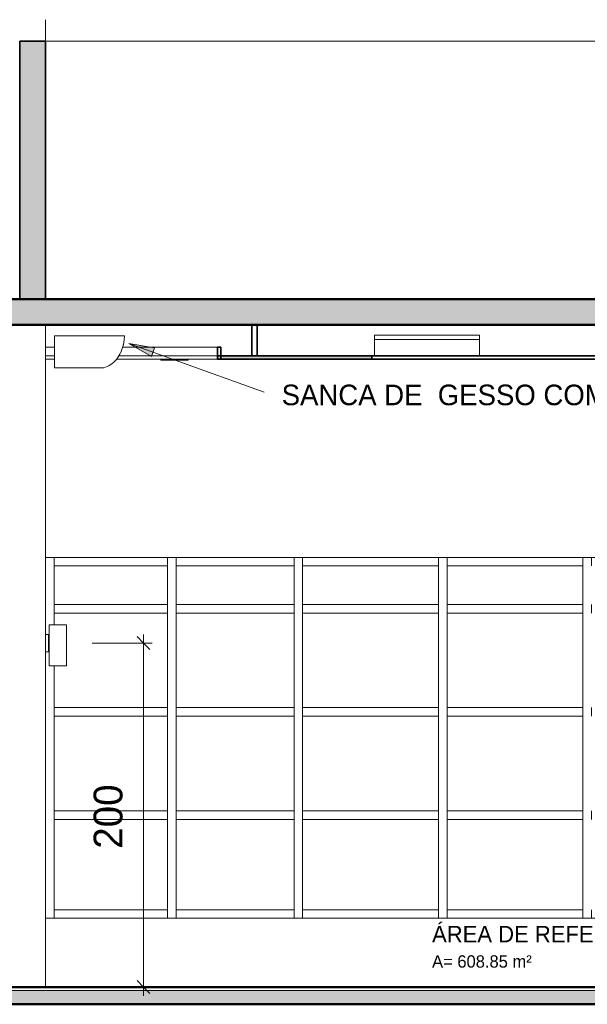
# Model space of a CAD drawing. Header units: metres. Extents: x -31 to 126, y -34 to 31.
# Tile 99 of 104: x 103.84 to 107.14, y -0.1 to 5.62. Entities that reach past the tile are written whole.
import ezdxf

# ---------------------------------------------------------------- set-up
doc = ezdxf.new("R2010")
doc.units = ezdxf.units.M
for name, color, linetype, lineweight in [('A-ANNO-DIMS', 211, 'Continuous', 9), ('A-ANNO-DIMS-50', 211, 'Continuous', 9), ('A-AREA-IDEN', 2, 'Continuous', 9), ('A-CLNG', 13, 'Continuous', 18), ('A-CLNG-PATT', 13, 'Continuous', 18), ('A-FLOR', 192, 'Continuous', 18), ('A-FLOR-MCUT', 51, 'Continuous', 18), ('A-FLOR-PATT', 8, 'Continuous', 50), ('A-GENM', 13, 'Continuous', 18), ('A-GLAZ-CURT', 52, 'Continuous', 18), ('A-GLAZ-CWMG', 51, 'Continuous', 18), ('A-WALL', 113, 'Continuous', 18), ('A-WALL-PATT', 111, 'Continuous', 35), ('E-LITE-EQPM', 33, 'Continuous', 18), ('G-ANNO-TEXT', 231, 'Continuous', 9)]:
    doc.layers.add(name, color=color, linetype=linetype, lineweight=lineweight)
doc.styles.add('Century Gothic_5', font='GOTHIC.TTF', dxfattribs={"height": 0.119759})
doc.styles.add('Century Gothic_6', font='GOTHIC.TTF', dxfattribs={"height": 0.071856})
doc.styles.add('Century Gothic_8', font='GOTHIC.TTF', dxfattribs={"height": 0.167663})
doc.styles.add('Century Gothic_B_1', font='txt', dxfattribs={"height": 0.095741})
doc.dimstyles.new('_Cotas_detalhamento_3_5_mm_2', dxfattribs={"dimscale": 0.3048, "dimtxt": 0.175, "dimasz": 0.246063, "dimexe": 0.164042, "dimexo": 0.492126, "dimgap": 0.246063, "dimtad": 1, "dimdec": 0, "dimlfac": 100, "dimzin": 0, "dimdsep": 46, "dimtxsty": 'Century Gothic_8', "dimblk1": 'OBLIQUE', "dimblk2": 'OBLIQUE', "dimsah": 1, "dimcen": 0.09, "dimdle": 0.164042, "dimazin": 0, "dimtfac": 1, "dimtdec": 4, "dimtix": 1, "dimtmove": 0, "dimatfit": 3, "dimfxl": 1, "dimtvp": 1, "dimtolj": 1, "dimtzin": 0, "dimarcsym": 2})

# ---------------------------------------------------------------- blocks, each defined once
blk = doc.blocks.new('Painel do sistema - Envidraçado-967486-ACUSTICO -CORTE 2')
at = {"layer": 'A-GLAZ-CURT'}
for p, q in [((-16.1522, 0.975), (-16.9422, 0.975)), ((-16.9422, 0.975), (-16.9422, 0.45)), ((-16.1522, 0.45), (-16.1522, 0.975)), ((-16.9422, 0.45), (-16.1522, 0.45))]:
    blk.add_line(p, q, dxfattribs=at)
blk = doc.blocks.new('Montante retangular - 50 x 150 mm-967234-ACUSTICO -CORTE 2')
at = {"layer": 'A-GLAZ-CWMG'}
for p, q in [((-19.2273, 2.4486), (-19.2273, 2.4986)), ((-18.5672, 2.4986), (-18.5672, 2.4486))]:
    blk.add_line(p, q, dxfattribs=at)
blk = doc.blocks.new('Montante retangular - 50 x 150 mm-960977-ACUSTICO -CORTE 2')
at = {"layer": 'A-GLAZ-CWMG'}
for p, q in [((-16.9422, 0.4), (-16.9422, 0.45)), ((-16.1522, 0.45), (-16.1522, 0.4))]:
    blk.add_line(p, q, dxfattribs=at)
blk = doc.blocks.new('Montante retangular - 50 x 150 mm-967408-ACUSTICO -CORTE 2')
at = {"layer": 'A-GLAZ-CWMG'}
for p, q in [((-19.2273, 1), (-19.2273, 0.975)), ((-19.2273, 0.45), (-19.2273, 0.4))]:
    blk.add_line(p, q, dxfattribs=at)
blk = doc.blocks.new('Montante retangular - 50 x 150 mm-967405-ACUSTICO -CORTE 2')
at = {"layer": 'A-GLAZ-CWMG'}
for p, q in [((-14.4856, 1), (-14.4856, 0.975)), ((-14.4356, 1), (-14.4356, 0.975)), ((-14.4856, 0.45), (-14.4856, 0.4)), ((-14.4356, 0.45), (-14.4356, 0.4))]:
    blk.add_line(p, q, dxfattribs=at)
blk = doc.blocks.new('Montante retangular - 50 x 150 mm-967236-ACUSTICO -CORTE 2')
at = {"layer": 'A-GLAZ-CWMG'}
for p, q in [((-16.9422, 2.4486), (-16.9422, 2.4986)), ((-16.1522, 2.4986), (-16.1522, 2.4486))]:
    blk.add_line(p, q, dxfattribs=at)
blk = doc.blocks.new('Painel do sistema - Envidraçado-967487-ACUSTICO -CORTE 2')
at = {"layer": 'A-GLAZ-CURT'}
for p, q in [((-17.8322, 0.975), (-18.5172, 0.975)), ((-18.5172, 0.975), (-18.5172, 0.45)), ((-17.8322, 0.45), (-17.8322, 0.975)), ((-18.5172, 0.45), (-17.8322, 0.45))]:
    blk.add_line(p, q, dxfattribs=at)
blk = doc.blocks.new('Montante retangular - 50 x 150 mm-961166-ACUSTICO -CORTE 2')
at = {"layer": 'A-GLAZ-CWMG'}
for p, q in [((-18.5172, 0.4), (-18.5172, 0.45)), ((-17.8322, 0.45), (-17.8322, 0.4))]:
    blk.add_line(p, q, dxfattribs=at)
blk = doc.blocks.new('Painel do sistema - Envidraçado-967488-ACUSTICO -CORTE 2')
at = {"layer": 'A-GLAZ-CURT'}
for p, q in [((-18.5672, 0.975), (-19.2273, 0.975)), ((-19.2273, 0.975), (-19.2273, 0.45)), ((-18.5672, 0.45), (-18.5672, 0.975)), ((-19.2273, 0.45), (-18.5672, 0.45))]:
    blk.add_line(p, q, dxfattribs=at)
blk = doc.blocks.new('Montante retangular - 50 x 150 mm-967237-ACUSTICO -CORTE 2')
at = {"layer": 'A-GLAZ-CWMG'}
for p, q in [((-18.5172, 2.4486), (-18.5172, 2.4986)), ((-17.8322, 2.4986), (-17.8322, 2.4486))]:
    blk.add_line(p, q, dxfattribs=at)
blk = doc.blocks.new('Montante retangular - 50 x 150 mm-961169-ACUSTICO -CORTE 2')
at = {"layer": 'A-GLAZ-CWMG'}
for p, q in [((-19.2273, 0.4), (-19.2273, 0.45)), ((-18.5672, 0.45), (-18.5672, 0.4))]:
    blk.add_line(p, q, dxfattribs=at)
blk = doc.blocks.new('Painel do sistema - Envidraçado-1802411-ACUSTICO -CORTE 2')
at = {"layer": 'A-GLAZ-CURT'}
for p, q in [((-16.1522, 2.4486), (-16.9422, 2.4486)), ((-16.9422, 2.4486), (-16.9422, 2.225)), ((-16.1522, 2.225), (-16.1522, 2.4486)), ((-16.9422, 2.225), (-16.1522, 2.225))]:
    blk.add_line(p, q, dxfattribs=at)
blk = doc.blocks.new('Painel do sistema - Envidraçado-1802412-ACUSTICO -CORTE 2')
at = {"layer": 'A-GLAZ-CURT'}
for p, q in [((-17.8322, 2.4486), (-18.5172, 2.4486)), ((-18.5172, 2.4486), (-18.5172, 2.225)), ((-17.8322, 2.225), (-17.8322, 2.4486)), ((-18.5172, 2.225), (-17.8322, 2.225))]:
    blk.add_line(p, q, dxfattribs=at)
blk = doc.blocks.new('Painel do sistema - Envidraçado-1802413-ACUSTICO -CORTE 2')
at = {"layer": 'A-GLAZ-CURT'}
for p, q in [((-18.5672, 2.4486), (-19.2273, 2.4486)), ((-19.2273, 2.4486), (-19.2273, 2.225)), ((-18.5672, 2.225), (-18.5672, 2.4486)), ((-19.2273, 2.225), (-18.5672, 2.225))]:
    blk.add_line(p, q, dxfattribs=at)
blk = doc.blocks.new('Montante retangular - 50 x 150 mm-1801391-ACUSTICO -CORTE 2')
at = {"layer": 'A-GLAZ-CWMG'}
for p, q in [((-19.2273, 2.4986), (-19.2273, 2.4486)), ((-19.2273, 2.225), (-19.2273, 2.2))]:
    blk.add_line(p, q, dxfattribs=at)
blk = doc.blocks.new('Montante retangular - 50 x 150 mm-962366-ACUSTICO -CORTE 2')
at = {"layer": 'A-GLAZ-CWMG'}
for p, q in [((-16.9422, 2.175), (-16.9422, 2.225)), ((-16.1522, 2.225), (-16.1522, 2.175))]:
    blk.add_line(p, q, dxfattribs=at)
blk = doc.blocks.new('Montante retangular - 50 x 150 mm-962367-ACUSTICO -CORTE 2')
at = {"layer": 'A-GLAZ-CWMG'}
for p, q in [((-18.5172, 2.175), (-18.5172, 2.225)), ((-17.8322, 2.225), (-17.8322, 2.175))]:
    blk.add_line(p, q, dxfattribs=at)
blk = doc.blocks.new('Montante retangular - 50 x 150 mm-962368-ACUSTICO -CORTE 2')
at = {"layer": 'A-GLAZ-CWMG'}
for p, q in [((-19.2273, 2.175), (-19.2273, 2.225)), ((-18.5672, 2.225), (-18.5672, 2.175))]:
    blk.add_line(p, q, dxfattribs=at)
blk = doc.blocks.new('Montante retangular - 50 x 150 mm-1801390-ACUSTICO -CORTE 2')
at = {"layer": 'A-GLAZ-CWMG'}
for p, q in [((-14.4856, 2.4986), (-14.4856, 2.4486)), ((-14.4356, 2.4986), (-14.4356, 2.4486)), ((-14.4856, 2.225), (-14.4856, 2.2)), ((-14.4356, 2.225), (-14.4356, 2.2))]:
    blk.add_line(p, q, dxfattribs=at)
blk = doc.blocks.new('Painel do sistema - Envidraçado-967514-ACUSTICO -CORTE 2')
at = {"layer": 'A-GLAZ-CURT'}
for p, q in [((-16.1522, 2.175), (-16.9422, 2.175)), ((-16.9422, 2.175), (-16.9422, 1.625)), ((-16.1522, 1.625), (-16.1522, 2.175)), ((-16.9422, 1.625), (-16.1522, 1.625))]:
    blk.add_line(p, q, dxfattribs=at)
blk = doc.blocks.new('Painel do sistema - Envidraçado-967515-ACUSTICO -CORTE 2')
at = {"layer": 'A-GLAZ-CURT'}
for p, q in [((-17.8322, 2.175), (-18.5172, 2.175)), ((-18.5172, 2.175), (-18.5172, 1.625)), ((-17.8322, 1.625), (-17.8322, 2.175)), ((-18.5172, 1.625), (-17.8322, 1.625))]:
    blk.add_line(p, q, dxfattribs=at)
blk = doc.blocks.new('Painel do sistema - Envidraçado-967516-ACUSTICO -CORTE 2')
at = {"layer": 'A-GLAZ-CURT'}
for p, q in [((-18.5672, 2.175), (-19.2273, 2.175)), ((-19.2273, 2.175), (-19.2273, 2.1067)), ((-18.5672, 1.625), (-18.5672, 2.175)), ((-19.2273, 1.8676), (-19.2273, 1.625)), ((-19.2273, 1.625), (-18.5672, 1.625))]:
    blk.add_line(p, q, dxfattribs=at)
blk = doc.blocks.new('Montante retangular - 50 x 150 mm-967428-ACUSTICO -CORTE 2')
at = {"layer": 'A-GLAZ-CWMG'}
for p, q in [((-19.2273, 2.2), (-19.2273, 2.175)), ((-19.2273, 1.625), (-19.2273, 1.6))]:
    blk.add_line(p, q, dxfattribs=at)
blk = doc.blocks.new('Montante retangular - 50 x 150 mm-967421-ACUSTICO -CORTE 2')
at = {"layer": 'A-GLAZ-CWMG'}
for p, q in [((-14.4856, 2.2), (-14.4856, 2.175)), ((-14.4356, 2.2), (-14.4356, 2.175)), ((-14.4856, 1.625), (-14.4856, 1.6)), ((-14.4356, 1.625), (-14.4356, 1.6))]:
    blk.add_line(p, q, dxfattribs=at)
blk = doc.blocks.new('Painel do sistema - Envidraçado-V13-ACUSTICO -CORTE 2')
at = {"layer": 'A-GLAZ-CURT'}
for p, q in [((-18.5672, 1.575), (-19.2273, 1.575)), ((-19.2273, 1.575), (-19.2273, 1.025)), ((-18.5672, 1.025), (-18.5672, 1.575)), ((-19.2273, 1.025), (-18.5672, 1.025))]:
    blk.add_line(p, q, dxfattribs=at)
blk = doc.blocks.new('Arandela - retangular - Irradiando para cima e para baixo 1-1227313-ACUSTICO -CORTE 2')
at = {"layer": 'E-LITE-EQPM'}
for p, q in [((-19.2553, 2.1067), (-19.1553, 2.1067)), ((-19.2553, 2.1067), (-19.2553, 1.8676)), ((-19.1553, 2.1067), (-19.1553, 1.8676)), ((-19.2773, 2.05), (-19.2603, 2.05)), ((-19.2603, 2.05), (-19.2553, 2.05)), ((-19.2603, 2.05), (-19.2603, 1.95)), ((-19.2603, 1.95), (-19.2773, 1.95)), ((-19.2553, 1.95), (-19.2603, 1.95)), ((-19.1553, 1.8676), (-19.2553, 1.8676))]:
    blk.add_line(p, q, dxfattribs=at)
blk = doc.blocks.new('Iluminação embutida - Simples - 160 x 160 x 136mm-2090360-ACUSTICO -CORTE 2')
at = {"layer": 'E-LITE-EQPM'}
for p, q in [((-21.1073, 3.65), (-21.1073, 3.645)), ((-20.9473, 3.645), (-21.1073, 3.645)), ((-20.9473, 3.65), (-20.9473, 3.645))]:
    blk.add_line(p, q, dxfattribs=at)
blk = doc.blocks.new('Equipamento - Ar-Condicionado Split - Equipamento - Ar-Condicionado Split-2606012-ACUSTICO -CORTE 2')
at = {"layer": 'A-GENM'}
for p, q in [((-18.8187, 3.7873), (-19.2251, 3.7873)), ((-19.2251, 3.7873), (-19.2251, 3.6)), ((-18.8187, 3.7841), (-18.8187, 3.7873)), ((-18.9039, 3.616), (-18.9029, 3.615)), ((-18.8975, 3.6203), (-18.8969, 3.6196)), ((-18.8911, 3.6245), (-18.8904, 3.6238)), ((-18.8693, 3.6453), (-18.8687, 3.6447)), ((-19.2251, 3.6), (-18.939, 3.6))]:
    blk.add_line(p, q, dxfattribs=at)
for centre, radius, start, end in [((-19.0371, 3.7841), 0.2184, 321.9765, 360), ((-19.0371, 3.7841), 0.2184, 334.5537, 347.1309), ((-19.0381, 3.7844), 0.2184, 343.4223, 343.6876), ((-19.0649, 3.7266), 0.2184, 343.2864, 343.8062), ((-19.0583, 3.7416), 0.2184, 341.0058, 341.2653), ((-19.0569, 3.7388), 0.2184, 343.5239, 344.055), ((-19.0499, 3.7545), 0.2184, 341.0145, 341.5335), ((-18.978, 3.7379), 0.1433, 285.7932, 321.9765), ((-18.978, 3.7379), 0.1433, 296.496, 297.1587), ((-19.1096, 3.6854), 0.2184, 341.1863, 341.7062), ((-19.1062, 3.6819), 0.2184, 343.4172, 343.6825), ((-18.978, 3.7379), 0.1433, 305.4405, 309.5684), ((-19.0971, 3.6942), 0.2184, 341.195, 341.455), ((-19.0941, 3.6903), 0.2184, 343.6133, 343.8791), ((-19.0865, 3.7038), 0.2184, 341.417, 341.6098), ((-19.0756, 3.7145), 0.2184, 341.3755, 341.8789), ((-19.0738, 3.7117), 0.2184, 343.8187, 344.0005), ((-19.0666, 3.728), 0.2184, 341.1396, 341.3994)]:
    blk.add_arc(centre, radius, start, end, dxfattribs=at)
blk = doc.blocks.new('Luminária comercial - Parabólica quadrada - 0600x0600 mm_2 Lâmpadas_ - 120V-819818-ACUSTICO -CORTE 2')
at = {"layer": 'E-LITE-EQPM'}
for p, q in [((-26.4667, 3.7897), (-25.8571, 3.7897)), ((-26.4667, 3.7643), (-26.4667, 3.7897)), ((-25.8571, 3.7897), (-25.8571, 3.7643)), ((-26.4667, 3.7643), (-25.8571, 3.7643)), ((-26.4667, 3.67), (-26.4667, 3.7643)), ((-25.8571, 3.7643), (-26.4667, 3.7643)), ((-25.8571, 3.7643), (-25.8571, 3.67))]:
    blk.add_line(p, q, dxfattribs=at)
blk = doc.blocks.new('DIMBLOCK52-ACUSTICO -CORTE 2')
at = {"layer": 'A-ANNO-DIMS-50', "lineweight": 18}
for p, q in [((104.5605, 2), (104.523, 2.0375)), ((104.5605, 2), (104.598, 1.9625)), ((104.5605, 0), (104.523, 0.0375)), ((104.5605, 0), (104.598, -0.0375))]:
    blk.add_line(p, q, dxfattribs=at)
at = {"layer": 'A-ANNO-DIMS-50'}
for p, q in [((104.5605, 2.05), (104.5605, -0.05)), ((104.2628, 2), (104.6105, 2)), ((104.5605, 2), (104.2628, 2)), ((104.4636, 0), (104.6105, 0)), ((104.5605, 0), (104.4636, 0))]:
    blk.add_line(p, q, dxfattribs=at)
at = {"layer": 'A-ANNO-DIMS-50', "color": 0, "insert": (104.2706, 0.8042), "char_height": 0.16766, "width": 0.47, "attachment_point": 1, "rotation": 90, "line_spacing_factor": 0.984117, "style": 'Century Gothic_8'}
blk.add_mtext('200', dxfattribs=at)
blk = doc.blocks.new('_Oblique')
at = {"color": 0, "linetype": 'ByBlock', "lineweight": -2}
blk.add_line((-0.5, -0.5), (0.5, 0.5), dxfattribs=at)

msp = doc.modelspace()

# ---------------------------------------------------------------- hatches: boundary and pattern name
at = {"layer": 'A-CLNG-PATT'}
h = msp.add_hatch(color=256, dxfattribs=at)
h.paths.add_polyline_path([(105.8884, 3.65), (105.8884, 3.67), (104.9908, 3.67), (104.9908, 3.65), (105.1909, 3.65)], flags=0)
h.paths.add_polyline_path([(116.5908, 3.65), (116.5908, 3.67), (115.8884, 3.67), (115.8884, 3.65), (116.0408, 3.65)], flags=0)
h.paths.add_polyline_path([(96.7859, 3.65), (96.7859, 3.67), (96.0908, 3.67), (96.0908, 3.65)], flags=0)
h.paths.add_polyline_path([(101.1413, 3.65), (101.9908, 3.65), (101.9908, 3.67), (101.1156, 3.67), (101.1156, 3.65)], flags=0)
at = {"layer": 'A-FLOR-PATT', "lineweight": 18}
for points in [[(102.8681, 3.85), (118.4908, 3.85), (118.4908, 4), (94.4058, 4), (94.4058, 3.85), (102.4505, 3.85)], [(104.8327, -0.1), (117.7908, -0.1), (117.7908, -0.02), (94.8908, -0.02), (94.8908, -0.1), (103.9908, -0.1)]]:
    msp.add_hatch(color=256, dxfattribs=at).paths.add_polyline_path(points, flags=0)
at = {"layer": 'A-WALL-PATT', "lineweight": 18}
msp.add_hatch(color=256, dxfattribs=at).paths.add_polyline_path([(103.8408, 4), (103.9908, 4), (103.9908, 5.5), (103.8408, 5.5), (103.8408, 4.0828)], flags=0)
at = {"layer": 'G-ANNO-TEXT'}
msp.add_hatch(color=10, dxfattribs=at).paths.add_polyline_path([(104.4749, 3.7422), (104.607, 3.6665), (104.6249, 3.7162)], flags=0)

# ---------------------------------------------------------------- linework, layer by layer
at = {"layer": 'A-CLNG', "lineweight": 35}
for p, q in [((105.1909, 3.85), (105.1909, 3.67)), ((105.2209, 3.67), (105.2209, 3.85)), ((105.0108, 3.72), (104.9908, 3.72)), ((104.9908, 3.72), (104.9908, 3.65)), ((116.5908, 3.67), (104.9908, 3.67)), ((105.0108, 3.65), (105.0108, 3.72)), ((105.8884, 3.65), (105.8884, 3.67)), ((104.9908, 3.65), (116.5908, 3.65))]:
    msp.add_line(p, q, dxfattribs=at)
at = {"layer": 'A-CLNG'}
for p, q in [((103.9908, 3.72), (104.0429, 3.72)), ((103.9908, 3.67), (104.0429, 3.67)), ((104.4156, 3.67), (104.9908, 3.67)), ((104.4384, 3.72), (104.9908, 3.72)), ((104.0429, 3.65), (103.9908, 3.65)), ((104.9908, 3.65), (104.4032, 3.65))]:
    msp.add_line(p, q, dxfattribs=at)
at = {"layer": 'A-FLOR', "lineweight": 50}
for p, q in [((118.4908, 4), (95.0177, 4)), ((94.4058, 3.85), (118.4908, 3.85)), ((117.7908, 0), (94.8908, 0)), ((94.8908, -0.1), (117.7908, -0.1))]:
    msp.add_line(p, q, dxfattribs=at)
at = {"layer": 'A-FLOR-MCUT'}
msp.add_line((117.7908, -0.02), (94.8908, -0.02), dxfattribs=at)
at = {"layer": 'A-WALL'}
for p, q in [((103.9908, 5.6244), (103.9908, 5.5)), ((117.7908, 5.5), (103.9908, 5.5)), ((103.9908, 3.85), (103.9908, 0)), ((103.9908, 2.4986), (109.6408, 2.4986)), ((109.6408, 0.4), (103.9908, 0.4))]:
    msp.add_line(p, q, dxfattribs=at)
at = {"layer": 'A-WALL', "lineweight": 35}
for p, q in [((103.9908, 5.5), (103.8408, 5.5)), ((103.8408, 5.5), (103.8408, 4)), ((103.9908, 4), (103.9908, 5.5))]:
    msp.add_line(p, q, dxfattribs=at)
at = {"layer": 'G-ANNO-TEXT', "color": 10}
for p, q in [((104.4749, 3.7422), (104.607, 3.6665)), ((104.6249, 3.7162), (104.4749, 3.7422)), ((104.4749, 3.7422), (105.2623, 3.4582)), ((104.607, 3.6665), (104.6249, 3.7162))]:
    msp.add_line(p, q, dxfattribs=at)

# ---------------------------------------------------------------- block references
at = {"layer": 'A-GENM'}
msp.add_blockref('Equipamento - Ar-Condicionado Split - Equipamento - Ar-Condicionado Split-2606012-ACUSTICO -CORTE 2', (123.268, 0), dxfattribs=at)
at = {"layer": 'A-GLAZ-CURT'}
for name, p in [('Painel do sistema - Envidraçado-1802413-ACUSTICO -CORTE 2', (123.268, 0)), ('Painel do sistema - Envidraçado-1802412-ACUSTICO -CORTE 2', (123.268, 0)), ('Painel do sistema - Envidraçado-1802411-ACUSTICO -CORTE 2', (122.428, 0)), ('Painel do sistema - Envidraçado-1802411-ACUSTICO -CORTE 2', (123.268, 0)), ('Painel do sistema - Envidraçado-967516-ACUSTICO -CORTE 2', (123.268, 0)), ('Painel do sistema - Envidraçado-967515-ACUSTICO -CORTE 2', (123.268, 0)), ('Painel do sistema - Envidraçado-967514-ACUSTICO -CORTE 2', (122.428, 0)), ('Painel do sistema - Envidraçado-967514-ACUSTICO -CORTE 2', (123.268, 0)), ('Painel do sistema - Envidraçado-V13-ACUSTICO -CORTE 2', (123.268, 0)), ('Painel do sistema - Envidraçado-967515-ACUSTICO -CORTE 2', (123.268, -0.6)), ('Painel do sistema - Envidraçado-967514-ACUSTICO -CORTE 2', (122.428, -0.6)), ('Painel do sistema - Envidraçado-967514-ACUSTICO -CORTE 2', (123.268, -0.6)), ('Painel do sistema - Envidraçado-967488-ACUSTICO -CORTE 2', (123.268, 0)), ('Painel do sistema - Envidraçado-967487-ACUSTICO -CORTE 2', (123.268, 0)), ('Painel do sistema - Envidraçado-967486-ACUSTICO -CORTE 2', (122.428, 0)), ('Painel do sistema - Envidraçado-967486-ACUSTICO -CORTE 2', (123.268, 0))]:
    msp.add_blockref(name, p, dxfattribs=at)
at = {"layer": 'A-GLAZ-CWMG'}
for name, p in [('Montante retangular - 50 x 150 mm-967234-ACUSTICO -CORTE 2', (123.268, 0)), ('Montante retangular - 50 x 150 mm-1801391-ACUSTICO -CORTE 2', (123.268, 0)), ('Montante retangular - 50 x 150 mm-1801390-ACUSTICO -CORTE 2', (119.1864, 0)), ('Montante retangular - 50 x 150 mm-967237-ACUSTICO -CORTE 2', (123.268, 0)), ('Montante retangular - 50 x 150 mm-1801390-ACUSTICO -CORTE 2', (119.9214, 0)), ('Montante retangular - 50 x 150 mm-967236-ACUSTICO -CORTE 2', (122.428, 0)), ('Montante retangular - 50 x 150 mm-1801390-ACUSTICO -CORTE 2', (120.7614, 0)), ('Montante retangular - 50 x 150 mm-967236-ACUSTICO -CORTE 2', (123.268, 0)), ('Montante retangular - 50 x 150 mm-1801390-ACUSTICO -CORTE 2', (121.6014, 0)), ('Montante retangular - 50 x 150 mm-962368-ACUSTICO -CORTE 2', (123.268, 0)), ('Montante retangular - 50 x 150 mm-967428-ACUSTICO -CORTE 2', (123.268, 0)), ('Montante retangular - 50 x 150 mm-967421-ACUSTICO -CORTE 2', (119.1864, 0)), ('Montante retangular - 50 x 150 mm-962367-ACUSTICO -CORTE 2', (123.268, 0)), ('Montante retangular - 50 x 150 mm-967421-ACUSTICO -CORTE 2', (119.9214, 0)), ('Montante retangular - 50 x 150 mm-962366-ACUSTICO -CORTE 2', (122.428, 0)), ('Montante retangular - 50 x 150 mm-967421-ACUSTICO -CORTE 2', (120.7614, 0)), ('Montante retangular - 50 x 150 mm-962366-ACUSTICO -CORTE 2', (123.268, 0)), ('Montante retangular - 50 x 150 mm-967421-ACUSTICO -CORTE 2', (121.6014, 0)), ('Montante retangular - 50 x 150 mm-962368-ACUSTICO -CORTE 2', (123.268, -0.6)), ('Montante retangular - 50 x 150 mm-962367-ACUSTICO -CORTE 2', (123.268, -0.6)), ('Montante retangular - 50 x 150 mm-962366-ACUSTICO -CORTE 2', (122.428, -0.6)), ('Montante retangular - 50 x 150 mm-962366-ACUSTICO -CORTE 2', (123.268, -0.6)), ('Montante retangular - 50 x 150 mm-967428-ACUSTICO -CORTE 2', (123.268, -0.6)), ('Montante retangular - 50 x 150 mm-967421-ACUSTICO -CORTE 2', (119.1864, -0.6)), ('Montante retangular - 50 x 150 mm-967421-ACUSTICO -CORTE 2', (119.9214, -0.6)), ('Montante retangular - 50 x 150 mm-967421-ACUSTICO -CORTE 2', (120.7614, -0.6)), ('Montante retangular - 50 x 150 mm-967421-ACUSTICO -CORTE 2', (121.6014, -0.6)), ('Montante retangular - 50 x 150 mm-962368-ACUSTICO -CORTE 2', (123.268, -1.2)), ('Montante retangular - 50 x 150 mm-967408-ACUSTICO -CORTE 2', (123.268, 0)), ('Montante retangular - 50 x 150 mm-967405-ACUSTICO -CORTE 2', (119.1864, 0)), ('Montante retangular - 50 x 150 mm-962367-ACUSTICO -CORTE 2', (123.268, -1.2)), ('Montante retangular - 50 x 150 mm-967405-ACUSTICO -CORTE 2', (119.9214, 0)), ('Montante retangular - 50 x 150 mm-962366-ACUSTICO -CORTE 2', (122.428, -1.2)), ('Montante retangular - 50 x 150 mm-967405-ACUSTICO -CORTE 2', (120.7614, 0)), ('Montante retangular - 50 x 150 mm-962366-ACUSTICO -CORTE 2', (123.268, -1.2)), ('Montante retangular - 50 x 150 mm-967405-ACUSTICO -CORTE 2', (121.6014, 0)), ('Montante retangular - 50 x 150 mm-961169-ACUSTICO -CORTE 2', (123.268, 0)), ('Montante retangular - 50 x 150 mm-961166-ACUSTICO -CORTE 2', (123.268, 0)), ('Montante retangular - 50 x 150 mm-960977-ACUSTICO -CORTE 2', (122.428, 0)), ('Montante retangular - 50 x 150 mm-960977-ACUSTICO -CORTE 2', (123.268, 0))]:
    msp.add_blockref(name, p, dxfattribs=at)
at = {"layer": 'E-LITE-EQPM'}
for name, p in [('Luminária comercial - Parabólica quadrada - 0600x0600 mm_2 Lâmpadas_ - 120V-819818-ACUSTICO -CORTE 2', (132.3705, 0)), ('Iluminação embutida - Simples - 160 x 160 x 136mm-2090360-ACUSTICO -CORTE 2', (125.768, 0)), ('Arandela - retangular - Irradiando para cima e para baixo 1-1227313-ACUSTICO -CORTE 2', (123.268, 0))]:
    msp.add_blockref(name, p, dxfattribs=at)

# ---------------------------------------------------------------- texts
at = {"layer": 'A-AREA-IDEN', "attachment_point": 1}
for s, insert, char_height, width, line_spacing_factor, style in [('ÁREA DE REFEIÇÃO 01', (106.2383, 0.356), 0.095741, 1.6716, 0.984796, 'Century Gothic_B_1'), ('A= 608.85 m²', (106.2383, 0.185), 0.071856, 0.7344, 0.984117, 'Century Gothic_6')]:
    msp.add_mtext(s, dxfattribs=dict(at, insert=insert, char_height=char_height, width=width, line_spacing_factor=line_spacing_factor, style=style))
at = {"layer": 'G-ANNO-TEXT', "color": 1, "insert": (105.3639, 3.5028), "char_height": 0.119759, "width": 3.4485, "attachment_point": 1, "line_spacing_factor": 0.984117, "style": 'Century Gothic_5'}
msp.add_mtext('SANCA DE  GESSO COM FITA DE LED', dxfattribs=at)

# ---------------------------------------------------------------- dimensions: what is measured, and where the dimension line sits
at = {"layer": 'A-ANNO-DIMS'}
dim = msp.add_linear_dim(base=(104.5605, 0), p1=(104.1128, 2), p2=(104.6136, 0), angle=90, dimstyle='_Cotas_detalhamento_3_5_mm_2', override={"dimpost": '<>', "dimfxl": 2.061747}, dxfattribs=at)
dim.commit()
dim.dimension.update_dxf_attribs({"geometry": 'DIMBLOCK52-ACUSTICO -CORTE 2', "text_midpoint": (104.3975, 1)})

doc.saveas('drawing.dxf')
